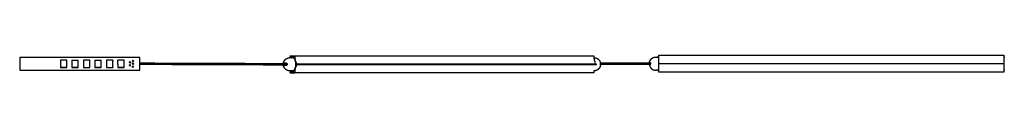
# Model space of a CAD drawing. Header units: millimetres. Extents: x 2417 to 5338, y 3782 to 3812.
# Tile 1 of 2: x 2417 to 4129, y 3782 to 3812. Entities that reach past the tile are written whole.
import ezdxf

# ---------------------------------------------------------------- set-up
doc = ezdxf.new("R2010")
doc.units = ezdxf.units.MM
doc.layers.add('Make2D$Visible$Curvas', color=7, linetype='Continuous')

msp = doc.modelspace()

# ---------------------------------------------------------------- linework, layer by layer
at = {"layer": 'Make2D$Visible$Curvas', "color": 7, "lineweight": -3}
for points, degree in [([(2626.1, 3808.7), (2417.1, 3808.7)], 1), ([(2417.1, 3808.7), (2417.1, 3786.2)], 1), ([(2626.1, 3808.7), (2417.1, 3808.7)], 1), ([(2417.1, 3808.7), (2417.1, 3808.7)], 1), ([(2498.9, 3804), (2487.9, 3804)], 1), ([(2487.9, 3804), (2487.9, 3791)], 1), ([(2498.9, 3791), (2498.9, 3804)], 1), ([(2507.9, 3804), (2518.9, 3804)], 1), ([(2507.9, 3804), (2507.9, 3791)], 1), ([(2518.9, 3791), (2518.9, 3804)], 1), ([(2538.9, 3804), (2527.9, 3804)], 1), ([(2527.9, 3804), (2527.9, 3791)], 1), ([(2538.9, 3791), (2538.9, 3804)], 1), ([(2547.9, 3804), (2558.9, 3804)], 1), ([(2547.9, 3804), (2547.9, 3791)], 1), ([(2558.9, 3791), (2558.9, 3804)], 1), ([(2578.9, 3804), (2567.9, 3804)], 1), ([(2567.9, 3804), (2567.9, 3791)], 1), ([(2578.9, 3804), (2578.9, 3802.3)], 1), ([(2578.9, 3792.9), (2578.9, 3802.3)], 1), ([(2598.9, 3804), (2587.9, 3804)], 1), ([(2587.9, 3796.2), (2587.9, 3804)], 1), ([(2598.9, 3791), (2598.9, 3804)], 1), ([(2613.9, 3803.4), (2613.9, 3803.4)], 1), ([(2626.1, 3808.7), (2626.1, 3808.7)], 1), ([(2626.1, 3786.2), (2626.1, 3808.7)], 1), ([(2887, 3808.2), (2888.3, 3808.2)], 1), ([(2887.2, 3810.7), (2887.2, 3810.2)], 1), ([(2887.5, 3811.2), (2895.6, 3811.2)], 1), ([(2887.8, 3810.9), (2887.6, 3811.2)], 1), ([(2890.5, 3808.2), (2891.5, 3808.2)], 1), ([(2890.5, 3808.1), (2890.5, 3808.1), (2890.5, 3808.1), (2890.5, 3808.1)], 3), ([(2895.5, 3811.2), (2895.3, 3810.9)], 1), ([(2895.5, 3811.2), (2895.5, 3811.2)], 1), ([(2895.6, 3811.2), (3415.2, 3811.2)], 1), ([(2895.9, 3810.2), (2895.9, 3810.7)], 1), ([(3415.5, 3810.7), (3415.5, 3810.2)], 1), ([(3415.6, 3808.2), (3415.7, 3808.2)], 1), ([(3523.4, 3809.3), (3524.9, 3809.3)], 1), ([(3525.6, 3809.3), (3525.8, 3809.3), (3525.9, 3809.2), (3526.1, 3809.2)], 3), ([(3527.4, 3809.3), (3528.6, 3809.3)], 1), ([(3528.6, 3812.3), (4128.6, 3812.3)], 1), ([(3528.6, 3811.4), (3528.6, 3811.8)], 1), ([(4128.6, 3811.8), (4128.6, 3811.4)], 1), ([(4128.6, 3809.3), (4129.9, 3809.3)], 1), ([(2417.1, 3786.2), (2626.1, 3786.2)], 1), ([(2498.9, 3791), (2487.9, 3791)], 1), ([(2487.9, 3791), (2498.9, 3791)], 1), ([(2518.9, 3791), (2507.9, 3791)], 1), ([(2507.9, 3791), (2518.9, 3791)], 1), ([(2527.9, 3791), (2538.9, 3791)], 1), ([(2527.9, 3791), (2538.9, 3791)], 1), ([(2558.9, 3791), (2547.9, 3791)], 1), ([(2547.9, 3791), (2558.9, 3791)], 1), ([(2567.9, 3791), (2578.9, 3791)], 1), ([(2567.9, 3791), (2578.9, 3791)], 1), ([(2578.9, 3792.9), (2578.9, 3791)], 1), ([(2587.9, 3796.2), (2587.9, 3791)], 1), ([(2587.9, 3791), (2598.9, 3791)], 1), ([(2598.9, 3791), (2587.9, 3791)], 1), ([(2608.9, 3800.9), (2608.9, 3800.9)], 1), ([(2608.9, 3799.1), (2608.9, 3799.1)], 1), ([(2613.9, 3798.4), (2613.9, 3798.4)], 1), ([(2613.9, 3793.4), (2613.9, 3793.4)], 1), ([(2881.8, 3795.5), (2881.8, 3795.5), (2881.8, 3795.5), (2881.8, 3795.5)], 3), ([(2888.3, 3785.2), (2887, 3785.2)], 1), ([(2890.5, 3785.2), (2890.5, 3785.2)], 1), ([(2891.5, 3785.2), (2890.5, 3785.2)], 1), ([(2890.6, 3785.2), (2890.6, 3785.2)], 1), ([(2899.8, 3797), (2899.6, 3797.3)], 1), ([(2899.6, 3795.9), (2899.8, 3796.2)], 1), ([(3419.5, 3797), (2899.8, 3797)], 1), ([(2899.8, 3796.2), (3419.5, 3796.2)], 1), ([(3415.7, 3785.2), (3415.6, 3785.2)], 1), ([(3419.2, 3797.3), (3419.5, 3797)], 1), ([(3419.5, 3796.2), (3419.2, 3795.9)], 1), ([(3426.9, 3799.2), (3513.7, 3799.2)], 1), ([(3427.1, 3798.6), (3427.1, 3798.6), (3427.1, 3798.6), (3427.1, 3798.6)], 3), ([(3513.7, 3796.4), (3427.2, 3796.4)], 1), ([(3524.9, 3786.3), (3523.4, 3786.3)], 1), ([(3526.1, 3786.4), (3525.9, 3786.4), (3525.8, 3786.4), (3525.6, 3786.4)], 3), ([(3526.6, 3786.4), (3526.4, 3786.4), (3526.3, 3786.4), (3526.1, 3786.4)], 3), ([(3527.4, 3786.3), (3527.4, 3786.3), (3527.3, 3786.3), (3527.3, 3786.3)], 3), ([(3528.6, 3786.3), (3527.4, 3786.3)], 1), ([(3528.6, 3798.1), (3528.6, 3798.4)], 1), ([(3528.6, 3798.1), (4128.6, 3798.1)], 1), ([(4128.6, 3797.3), (3528.6, 3797.3)], 1), ([(3528.6, 3797), (3528.6, 3797.3)], 1), ([(3528.6, 3783.6), (3528.6, 3784.1)], 1), ([(4128.6, 3798.4), (4128.6, 3798.1)], 1), ([(4128.6, 3797.3), (4128.6, 3797)], 1), ([(4129.9, 3786.3), (4128.6, 3786.3)], 1), ([(4128.6, 3784.1), (4128.6, 3783.6)], 1), ([(2887.2, 3782.9), (2887.2, 3782.5)], 1), ([(2887.6, 3782), (2887.8, 3782.3)], 1), ([(2887.6, 3782), (2895.5, 3782)], 1), ([(2895.3, 3782.3), (2895.5, 3782)], 1), ([(3415.2, 3782), (2895.6, 3782)], 1), ([(2895.9, 3782.5), (2895.9, 3782.9)], 1), ([(3415.5, 3782.9), (3415.5, 3782.5)], 1), ([(4128.6, 3783.1), (3528.6, 3783.1)], 1)]:
    msp.add_open_spline(points, degree=degree, dxfattribs=at)
for points, weights, degree, knots in [([(2613.9, 3803.4), (2613, 3803.4), (2613, 3802.5), (2613, 3801.6), (2613.9, 3801.6)], [1, 0.707106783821, 1, 0.707106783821, 1], 2, [0, 0, 0, 1.413717, 1.413717, 2.827433, 2.827433, 2.827433]), ([(2614.3, 3801.7), (2614.8, 3801.9), (2614.8, 3802.5), (2614.8, 3802.7), (2614.7, 3802.9)], [0.874965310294, 0.797556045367, 1, 0.909550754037, 0.874965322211], 2, [0.436574, 0.436574, 0.436574, 1.413717, 1.413717, 1.850291, 1.850291, 1.850291]), ([(2875.7, 3798.6), (2875.8, 3799.4), (2876, 3800.2), (2876.3, 3800.9), (2876.9, 3802.4), (2877.7, 3803.7), (2878.9, 3804.8), (2880, 3805.9), (2881.3, 3806.8), (2882.8, 3807.4), (2884, 3807.9), (2885.3, 3808.1), (2886.7, 3808.2), (2886.8, 3808.2), (2886.9, 3808.2), (2887, 3808.2)], [0.817145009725, 0.799264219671, 0.784540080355, 0.772972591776, 0.75177816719, 0.741180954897, 0.741180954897, 0.741180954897, 0.75177816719, 0.772972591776, 0.792400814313, 0.820733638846, 0.857971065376, 0.857971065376, 0.857971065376, 0.857971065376], 3, [1.980737, 1.980737, 1.980737, 1.980737, 4.360741, 4.360741, 4.360741, 9.090509, 9.090509, 9.090509, 13.820276, 13.820276, 13.820276, 17.834534, 17.834534, 17.834534, 18.175398, 18.175398, 18.175398, 18.175398]), ([(2891.5, 3785.2), (2897.3, 3785.2), (2897.3, 3796.7), (2897.3, 3808.2), (2891.5, 3808.2)], [1, 0.707106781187, 1, 0.707106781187, 1], 2, [0, 0, 0, 18.064158, 18.064158, 36.128316, 36.128316, 36.128316]), ([(3415.7, 3808.2), (3415.8, 3808.2), (3415.9, 3808.2), (3416.1, 3808.2), (3417.4, 3808.1), (3418.7, 3807.9), (3419.9, 3807.4), (3421.4, 3806.8), (3422.7, 3805.9), (3423.8, 3804.8), (3425, 3803.7), (3425.8, 3802.4), (3426.4, 3800.9), (3426.7, 3800.2), (3426.9, 3799.4), (3427.1, 3798.6)], [0.857971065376, 0.857971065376, 0.857971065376, 0.857971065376, 0.820733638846, 0.792400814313, 0.772972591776, 0.75177816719, 0.741180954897, 0.741180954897, 0.741180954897, 0.75177816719, 0.772972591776, 0.784540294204, 0.799264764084, 0.817146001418], 3, [-0.340865, -0.340865, -0.340865, -0.340865, 0, 0, 0, 4.014257, 4.014257, 4.014257, 8.744025, 8.744025, 8.744025, 13.473793, 13.473793, 13.473793, 15.853841, 15.853841, 15.853841, 15.853841]), ([(3512.1, 3800.1), (3512.3, 3801.1), (3512.7, 3802), (3513.5, 3804.3), (3515.2, 3805.9), (3516.9, 3807.6), (3519.1, 3808.5), (3521.2, 3809.3), (3523.4, 3809.3)], [0.931934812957, 0.907122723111, 0.890165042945, 0.853553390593, 0.853553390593, 0.853553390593, 0.890165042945, 0.926776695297, 1], 2, [2.355097, 2.355097, 2.355097, 4.387102, 4.387102, 9.150558, 9.150558, 13.914014, 13.914014, 18.301116, 18.301116, 18.301116]), ([(2608.9, 3800.9), (2608, 3800.9), (2608, 3800), (2608, 3799.8), (2608.1, 3799.6)], [1, 0.707106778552, 1, 0.909550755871, 0.874965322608], 2, [0, 0, 0, 1.413717, 1.413717, 1.850291, 1.850291, 1.850291]), ([(2608.9, 3794.1), (2608, 3794.1), (2608, 3795), (2608, 3795.9), (2608.9, 3795.9)], [1, 0.707106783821, 1, 0.707106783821, 1], 2, [0, 0, 0, 1.413717, 1.413717, 2.827433, 2.827433, 2.827433]), ([(2608.1, 3794.6), (2608, 3794.8), (2608, 3795), (2608, 3795.5), (2608.5, 3795.8)], [0.874965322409, 0.909550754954, 1, 0.797556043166, 0.87496530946], 2, [-1.850291, -1.850291, -1.850291, -1.413717, -1.413717, -0.436574, -0.436574, -0.436574]), ([(2608.9, 3799.1), (2609.8, 3799.1), (2609.8, 3800), (2609.8, 3800.9), (2608.9, 3800.9)], [1, 0.707106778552, 1, 0.707106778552, 1], 2, [0, 0, 0, 1.413717, 1.413717, 2.827433, 2.827433, 2.827433]), ([(2608.9, 3794.1), (2609.8, 3794.1), (2609.8, 3795), (2609.8, 3795.9), (2608.9, 3795.9)], [1, 0.707106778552, 1, 0.707106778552, 1], 2, [0, 0, 0, 1.413717, 1.413717, 2.827433, 2.827433, 2.827433]), ([(2613, 3797.5), (2613, 3797.5), (2613, 3797.5), (2613, 3798.4), (2613.9, 3798.4)], [0.999945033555, 0.999972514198, 1, 0.707106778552, 1], 2, [1.413584, 1.413584, 1.413584, 1.413717, 1.413717, 2.827433, 2.827433, 2.827433]), ([(2613.9, 3798.4), (2613, 3798.4), (2613, 3797.5), (2613, 3796.6), (2613.9, 3796.6)], [1, 0.707106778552, 1, 0.707106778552, 1], 2, [0, 0, 0, 1.413717, 1.413717, 2.827433, 2.827433, 2.827433]), ([(2613.9, 3791.6), (2613, 3791.6), (2613, 3792.5), (2613, 3793), (2613.5, 3793.3)], [1, 0.707106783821, 1, 0.797556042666, 0.874965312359], 2, [0, 0, 0, 1.413717, 1.413717, 2.390859, 2.390859, 2.390859]), ([(2613.9, 3798.4), (2614.8, 3798.4), (2614.8, 3797.5), (2614.8, 3796.6), (2613.9, 3796.6)], [1, 0.707106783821, 1, 0.707106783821, 1], 2, [0, 0, 0, 1.413717, 1.413717, 2.827433, 2.827433, 2.827433]), ([(2613.9, 3796.6), (2614.8, 3796.6), (2614.8, 3797.5), (2614.8, 3798.4), (2613.9, 3798.4)], [1, 0.707106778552, 1, 0.707106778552, 1], 2, [0, 0, 0, 1.413717, 1.413717, 2.827433, 2.827433, 2.827433]), ([(2614.8, 3792.5), (2614.8, 3792.5), (2614.8, 3792.5), (2614.8, 3793.4), (2613.9, 3793.4)], [0.999945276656, 0.999972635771, 1, 0.707106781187, 1], 2, [-1.413849, -1.413849, -1.413849, -1.413717, -1.413717, 0, 0, 0]), ([(2613.9, 3791.6), (2614.8, 3791.6), (2614.8, 3792.5), (2614.8, 3792.7), (2614.7, 3792.9)], [1, 0.707106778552, 1, 0.90955075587, 0.874965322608], 2, [0, 0, 0, 1.413717, 1.413717, 1.850291, 1.850291, 1.850291]), ([(2887, 3785.2), (2886.9, 3785.2), (2886.8, 3785.2), (2886.7, 3785.2), (2885.3, 3785.2), (2884, 3785.5), (2882.8, 3786), (2881.3, 3786.6), (2880, 3787.4), (2878.9, 3788.6), (2877.7, 3789.7), (2876.9, 3791), (2876.3, 3792.5), (2876, 3793.2), (2875.8, 3794), (2875.7, 3794.8)], [0.857971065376, 0.857971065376, 0.857971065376, 0.857971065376, 0.820733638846, 0.792400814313, 0.772972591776, 0.75177816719, 0.741180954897, 0.741180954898, 0.741180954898, 0.75177816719, 0.772972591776, 0.784540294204, 0.799264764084, 0.817146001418], 3, [-0.340865, -0.340865, -0.340865, -0.340865, 0, 0, 0, 4.014257, 4.014257, 4.014257, 8.744025, 8.744025, 8.744025, 13.473793, 13.473793, 13.473793, 15.853841, 15.853841, 15.853841, 15.853841]), ([(2899.8, 3796.2), (2900, 3796.3), (2900, 3796.6), (2900, 3796.8), (2899.9, 3796.9)], [1, 0.866025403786, 1, 0.898898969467, 0.950385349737], 2, [-1.0471976, -1.0471976, -1.0471976, -0.5235988, -0.5235988, -0.1284763, -0.1284763, -0.1284763]), ([(3427.1, 3794.8), (3426.9, 3794), (3426.7, 3793.2), (3426.4, 3792.5), (3425.8, 3791), (3425, 3789.7), (3423.8, 3788.6), (3422.7, 3787.4), (3421.4, 3786.6), (3419.9, 3786), (3418.7, 3785.5), (3417.4, 3785.2), (3416.1, 3785.2), (3415.9, 3785.2), (3415.8, 3785.2), (3415.7, 3785.2)], [0.817152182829, 0.799268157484, 0.784541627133, 0.772972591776, 0.75177816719, 0.741180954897, 0.741180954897, 0.741180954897, 0.75177816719, 0.772972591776, 0.792400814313, 0.820733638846, 0.857971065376, 0.857971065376, 0.857971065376, 0.857971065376], 3, [1.980419, 1.980419, 1.980419, 1.980419, 4.360741, 4.360741, 4.360741, 9.090509, 9.090509, 9.090509, 13.820276, 13.820276, 13.820276, 17.834534, 17.834534, 17.834534, 18.175398, 18.175398, 18.175398, 18.175398]), ([(3419.5, 3797), (3419.6, 3796.9), (3419.6, 3796.6), (3419.6, 3796.3), (3419.5, 3796.2)], [1, 0.866025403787, 1, 0.866025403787, 1], 2, [0, 0, 0, 0.523599, 0.523599, 1.047198, 1.047198, 1.047198]), ([(3512.1, 3795.6), (3512.3, 3794.5), (3512.7, 3793.6), (3512.9, 3793.1), (3513.1, 3792.6)], [0.931934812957, 0.907122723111, 0.890165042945, 0.88155206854, 0.874965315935], 2, [2.355097, 2.355097, 2.355097, 4.387102, 4.387102, 5.507716, 5.507716, 5.507716]), ([(3513.1, 3792.6), (3513.9, 3791), (3515.2, 3789.7), (3516.9, 3788), (3519.1, 3787.1), (3521.2, 3786.3), (3523.4, 3786.3)], [0.874965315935, 0.853553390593, 0.853553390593, 0.853553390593, 0.890165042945, 0.926776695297, 1], 2, [5.507716, 5.507716, 5.507716, 9.150558, 9.150558, 13.914014, 13.914014, 18.301116, 18.301116, 18.301116]), ([(3528.6, 3797.3), (3528.6, 3797.4), (3528.6, 3797.7), (3528.6, 3798), (3528.6, 3798.1)], [1, 0.866025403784, 1, 0.866025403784, 1], 2, [-1.047198, -1.047198, -1.047198, -0.523599, -0.523599, 0, 0, 0]), ([(4128.6, 3798.1), (4128.6, 3798), (4128.6, 3797.7), (4128.6, 3797.4), (4128.6, 3797.3)], [1, 0.866025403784, 1, 0.866025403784, 1], 2, [-1.047198, -1.047198, -1.047198, -0.523599, -0.523599, 0, 0, 0]), ([(2887.2, 3782.5), (2887.2, 3782.2), (2887.3, 3782), (2887.5, 3781.9), (2887.6, 3782)], [1, 0.866025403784, 1, 0.866025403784, 1], 2, [-1.047198, -1.047198, -1.047198, -0.523599, -0.523599, 0, 0, 0]), ([(3415.5, 3782.5), (3415.5, 3782.2), (3415.4, 3782), (3415.3, 3782), (3415.2, 3782)], [1, 0.866025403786, 1, 0.933011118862, 0.93301270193], 2, [0, 0, 0, 0.5235988, 0.5235988, 0.7854044, 0.7854044, 0.7854044])]:
    msp.add_rational_spline(points, weights, degree=degree, knots=knots, dxfattribs=at)
for points, weights, degree in [([(2613.9, 3803.4), (2614.5, 3803.4), (2614.7, 3802.9)], [1, 0.797556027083, 0.874965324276], 2), ([(2614.8, 3802.5), (2614.8, 3801.6), (2613.9, 3801.6)], [0.999944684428, 0.707134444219, 1], 2), ([(2614.3, 3801.7), (2614.1, 3801.6), (2613.9, 3801.6)], [0.874965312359, 0.909550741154, 1], 2), ([(2887.2, 3810.2), (2887.2, 3809.2), (2887.1, 3808.2)], [1, 0.98184654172, 0.968612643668], 2), ([(2887.2, 3810.7), (2887.2, 3811.2), (2887.5, 3811.2)], [1, 0.707106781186, 1], 2), ([(2887.6, 3811.2), (2887.5, 3811.2), (2887.5, 3811.2)], [1, 0.96592582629, 1], 2), ([(2891.5, 3808.9), (2889.5, 3808.9), (2887.8, 3810.9)], [1, 0.965925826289, 1], 2), ([(2895.3, 3810.9), (2893.6, 3808.9), (2891.5, 3808.9)], [1, 0.965925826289, 1], 2), ([(2895.5, 3811.2), (2895.6, 3811.2), (2895.6, 3811.2)], [1, 0.965925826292, 1], 2), ([(2895.8, 3811.1), (2895.7, 3811.2), (2895.6, 3811.2)], [0.85357238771, 0.855221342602, 1], 2), ([(2895.9, 3810.7), (2895.9, 3810.9), (2895.8, 3811.1)], [1, 0.851885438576, 0.85357238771], 2), ([(2898.1, 3799.5), (2895.9, 3804), (2895.9, 3810.2)], [0.950385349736, 0.898898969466, 1], 2), ([(3415.2, 3811.2), (3415.5, 3811.2), (3415.5, 3810.7)], [1, 0.707106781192, 1], 2), ([(3415.5, 3810.2), (3415.5, 3804), (3417.7, 3799.5)], [1, 0.898898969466, 0.950385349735], 2), ([(3528.6, 3811.8), (3528.6, 3812.3), (3528.6, 3812.3)], [1, 0.707106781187, 1], 2), ([(3528.6, 3809.3), (3528.6, 3810.3), (3528.6, 3811.4)], [0.96861274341, 0.98184661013, 1], 2), ([(3528.6, 3798.4), (3528.6, 3802.1), (3528.6, 3809.3)], [1, 0.884178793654, 0.96861274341], 2), ([(4128.6, 3812.3), (4128.6, 3812.3), (4128.6, 3811.8)], [1, 0.707106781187, 1], 2), ([(4128.6, 3811.4), (4128.6, 3802.7), (4128.6, 3798.4)], [1, 0.866025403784, 1], 2), ([(2608.9, 3799.1), (2608.4, 3799.1), (2608.1, 3799.6)], [1, 0.797556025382, 0.874965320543], 2), ([(2608.9, 3794.1), (2608.4, 3794.1), (2608.1, 3794.6)], [1, 0.797556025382, 0.874965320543], 2), ([(2608.9, 3795.9), (2608.7, 3795.9), (2608.5, 3795.8)], [1, 0.909550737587, 0.874965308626], 2), ([(2609.8, 3800), (2609.8, 3799.1), (2608.9, 3799.1)], [0.999944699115, 0.707134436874, 1], 2), ([(2613.5, 3793.3), (2613.7, 3793.4), (2613.9, 3793.4)], [0.87496530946, 0.909550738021, 1], 2), ([(2613.9, 3793.4), (2614.5, 3793.4), (2614.7, 3792.9)], [1, 0.797556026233, 0.874965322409], 2), ([(2875.8, 3798.9), (2876.3, 3798.9), (2880.4, 3798.9)], [1, 0.913792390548, 1], 2), ([(2880.4, 3794.4), (2876.3, 3794.4), (2875.8, 3794.4)], [1, 0.913792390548, 1], 2), ([(2878.1, 3798.9), (2877.8, 3798.9), (2877.5, 3798.8), (2877.3, 3798.6)], [1, 0.971301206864, 0.971301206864, 1], 3), ([(2877.3, 3794.7), (2877.5, 3794.5), (2877.8, 3794.4), (2878.1, 3794.4)], [1, 0.971301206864, 0.971301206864, 1], 3), ([(2881.7, 3798.1), (2881.7, 3798.1), (2881.7, 3798.1)], [0.975461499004, 0.987166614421, 1], 2), ([(2881.7, 3795.3), (2881.7, 3795.3), (2881.7, 3795.3)], [0.987128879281, 0.992905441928, 1], 2), ([(2882, 3797.1), (2882, 3796.9), (2882, 3796.7)], [1, 0.999792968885, 1], 2), ([(2882, 3796.7), (2882, 3796.5), (2882, 3796.2)], [1, 0.999792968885, 1], 2), ([(2887.1, 3785.2), (2887.2, 3784.1), (2887.2, 3782.9)], [0.966112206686, 0.980100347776, 1], 2), ([(2887.8, 3782.3), (2888.7, 3783.3), (2889.7, 3783.8)], [1, 0.964357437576, 0.947679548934], 2), ([(2889.7, 3783.8), (2890.6, 3784.3), (2891.5, 3784.3)], [0.983000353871, 0.983761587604, 1], 2), ([(2891.5, 3784.3), (2893.6, 3784.3), (2895.3, 3782.3)], [1, 0.965925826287, 1], 2), ([(2895.9, 3782.9), (2895.9, 3791.6), (2899.6, 3795.9)], [1, 0.866025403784, 1], 2), ([(2899.6, 3797.3), (2898.8, 3798.2), (2898.1, 3799.5)], [1, 0.967126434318, 0.950385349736], 2), ([(2899.9, 3796.9), (2899.9, 3797), (2899.8, 3797)], [0.950385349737, 0.967126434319, 1], 2), ([(3415.6, 3785.2), (3415.5, 3784.1), (3415.5, 3782.9)], [0.966112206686, 0.980100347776, 1], 2), ([(3427.2, 3796.7), (3427.2, 3796.9), (3427.2, 3797.1)], [1, 0.999792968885, 1], 2), ([(3427.2, 3796.2), (3427.2, 3796.5), (3427.2, 3796.7)], [1, 0.999792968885, 1], 2), ([(3512.1, 3800.1), (3512.1, 3800.1), (3513.1, 3800.1)], [1, 0.978210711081, 1], 2), ([(3513.1, 3795.6), (3512.1, 3795.6), (3512.1, 3795.6)], [1, 0.978210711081, 1], 2), ([(3513.8, 3798.3), (3513.8, 3798), (3513.8, 3797.8)], [1, 0.999792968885, 1], 2), ([(3513.8, 3797.8), (3513.8, 3797.6), (3513.8, 3797.4)], [1, 0.999792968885, 1], 2), ([(3528.6, 3786.3), (3528.6, 3793.4), (3528.6, 3797)], [0.966112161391, 0.885925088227, 1], 2), ([(3528.6, 3784.1), (3528.6, 3785.2), (3528.6, 3786.3)], [1, 0.980100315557, 0.966112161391], 2), ([(4128.6, 3797), (4128.6, 3793.4), (4128.6, 3786.3)], [1, 0.885925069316, 0.966112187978], 2), ([(4128.6, 3786.3), (4128.6, 3785.2), (4128.6, 3784.1)], [0.966112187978, 0.980100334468, 1], 2), ([(2895.5, 3782), (2895.6, 3781.9), (2895.7, 3782)], [1, 0.90166796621, 0.947679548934], 2), ([(2895.7, 3782), (2895.9, 3782.1), (2895.9, 3782.5)], [0.917903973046, 0.756476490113, 1], 2), ([(3528.6, 3783.1), (3528.6, 3783.1), (3528.6, 3783.6)], [1, 0.707106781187, 1], 2), ([(4128.6, 3783.6), (4128.6, 3783.1), (4128.6, 3783.1)], [1, 0.707106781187, 1], 2)]:
    msp.add_rational_spline(points, weights, degree=degree, dxfattribs=at)
for points, knots in [([(2889.4, 3808.1), (2889.3, 3808.1), (2889.2, 3808.1), (2888.9, 3808.2), (2888.8, 3808.2), (2888.6, 3808.2), (2888.5, 3808.2), (2888.4, 3808.2), (2888.3, 3808.2), (2888.3, 3808.2)], [2.634109, 2.634109, 2.634109, 2.634109, 2.962835, 2.962835, 3.456641, 3.456641, 3.703544, 3.703544, 3.950447, 3.950447, 3.950447, 3.950447]), ([(2889.4, 3808.1), (2889.5, 3808.1), (2889.6, 3808.1), (2889.9, 3808.2), (2890, 3808.2), (2890.3, 3808.2), (2890.4, 3808.2), (2890.5, 3808.2)], [2.637074, 2.637074, 2.637074, 2.637074, 2.966358, 2.966358, 3.460751, 3.460751, 3.955144, 3.955144, 3.955144, 3.955144]), ([(2890.5, 3808.2), (2890.5, 3808.2), (2890.6, 3808.2), (2890.6, 3808.2), (2890.6, 3808.2), (2890.6, 3808.2)], [0, 0, 0, 0, 0.4938059, 0.4938059, 0.6576737, 0.6576737, 0.6576737, 0.6576737]), ([(3524.9, 3809.3), (3524.9, 3809.3), (3524.9, 3809.3), (3525, 3809.3), (3525, 3809.3), (3525, 3809.3)], [0, 0, 0, 0, 0.494393, 0.494393, 0.4943969, 0.4943969, 0.4943969, 0.4943969]), ([(3527.4, 3809.3), (3527.4, 3809.3), (3527.3, 3809.3), (3527.2, 3809.3), (3527.1, 3809.3), (3526.9, 3809.3), (3526.7, 3809.3), (3526.4, 3809.3), (3526.3, 3809.2), (3526, 3809.2), (3525.9, 3809.2), (3525.8, 3809.3), (3525.7, 3809.3), (3525.5, 3809.3), (3525.3, 3809.3), (3525.1, 3809.3), (3525, 3809.3), (3524.9, 3809.3), (3524.9, 3809.3), (3524.9, 3809.3), (3524.9, 3809.3), (3524.9, 3809.3)], [0, 0, 0, 0, 0.493806, 0.493806, 0.987612, 0.987612, 1.481418, 1.481418, 1.975223, 1.975223, 2.222126, 2.222126, 2.469029, 2.469029, 2.962835, 2.962835, 3.456641, 3.456641, 3.703544, 3.703544, 3.950447, 3.950447, 3.950447, 3.950447]), ([(3526.1, 3809.2), (3526.3, 3809.2), (3526.4, 3809.3), (3526.6, 3809.3), (3526.6, 3809.3), (3526.6, 3809.3)], [1.9821184, 1.9821184, 1.9821184, 1.9821184, 2.4719652, 2.4719652, 2.4727439, 2.4727439, 2.4727439, 2.4727439]), ([(2626.1, 3798.9), (2627.2, 3798.9), (2628.3, 3798.9), (2629.4, 3798.9), (2630.5, 3798.9), (2631.7, 3798.9), (2632.9, 3798.9), (2634.1, 3798.9), (2635.3, 3798.9), (2636.5, 3798.9), (2637.7, 3798.9), (2639, 3798.9), (2640.2, 3798.9), (2641.5, 3798.9), (2642.8, 3798.9), (2644, 3798.9), (2645.4, 3798.9), (2646.7, 3798.9), (2648, 3798.9), (2649.4, 3798.9), (2650.7, 3798.9), (2652.1, 3798.9), (2653.5, 3798.8), (2654.9, 3798.8), (2656.4, 3798.8), (2657.8, 3798.8), (2659.2, 3798.8), (2660.7, 3798.8), (2662.2, 3798.8), (2663.7, 3798.8), (2665.2, 3798.8), (2666.7, 3798.8), (2668.2, 3798.8), (2669.7, 3798.8), (2671.3, 3798.8), (2672.9, 3798.8), (2674.5, 3798.8), (2676.1, 3798.8), (2677.6, 3798.8), (2679.2, 3798.8), (2682.6, 3798.8), (2685.9, 3798.7), (2689.3, 3798.7), (2692.8, 3798.7), (2696.3, 3798.7), (2699.8, 3798.7), (2703.5, 3798.7), (2707.2, 3798.7), (2710.8, 3798.7), (2714.7, 3798.7), (2718.5, 3798.6), (2722.4, 3798.6), (2726.4, 3798.6), (2730.4, 3798.6), (2734.4, 3798.6), (2738.5, 3798.6), (2742.7, 3798.6), (2746.9, 3798.5), (2751.2, 3798.5), (2755.5, 3798.5), (2759.9, 3798.5), (2764.4, 3798.5), (2768.9, 3798.5), (2773.4, 3798.5), (2778, 3798.4), (2782.7, 3798.4), (2787.4, 3798.4), (2792.2, 3798.4), (2797, 3798.4), (2801.9, 3798.4), (2806.8, 3798.3), (2811.8, 3798.3), (2816.8, 3798.3), (2822, 3798.3), (2827.1, 3798.3), (2832.3, 3798.3), (2837.6, 3798.2), (2842.9, 3798.2), (2848.3, 3798.2), (2853.7, 3798.2), (2859.2, 3798.2), (2864.7, 3798.1), (2870.4, 3798.1), (2876, 3798.1), (2881.7, 3798.1)], [104.873069, 104.873069, 104.873069, 104.873069, 111.282579, 111.282579, 111.282579, 118.098046, 118.098046, 118.098046, 124.913426, 124.913426, 124.913426, 132.064367, 132.064367, 132.064367, 139.215789, 139.215789, 139.215789, 146.703066, 146.703066, 146.703066, 154.189915, 154.189915, 154.189915, 162.014359, 162.014359, 162.014359, 169.838504, 169.838504, 169.838504, 178.000406, 178.000406, 178.000406, 186.161307, 186.161307, 186.161307, 194.662076, 194.662076, 194.662076, 203.162096, 203.162096, 203.162096, 220.839656, 220.839656, 220.839656, 239.196096, 239.196096, 239.196096, 258.232377, 258.232377, 258.232377, 277.949261, 277.949261, 277.949261, 298.346198, 298.346198, 298.346198, 319.425904, 319.425904, 319.425904, 341.187756, 341.187756, 341.187756, 363.631952, 363.631952, 363.631952, 386.759977, 386.759977, 386.759977, 410.57052, 410.57052, 410.57052, 435.06668, 435.06668, 435.06668, 460.247273, 460.247273, 460.247273, 486.111816, 486.111816, 486.111816, 512.662325, 512.662325, 512.662325, 539.897482, 539.897482, 539.897482, 539.897482]), ([(2881.7, 3795.3), (2876, 3795.3), (2870.4, 3795.3), (2864.7, 3795.3), (2859.2, 3795.4), (2853.7, 3795.4), (2848.3, 3795.4), (2842.9, 3795.4), (2837.6, 3795.4), (2832.3, 3795.5), (2827.1, 3795.5), (2822, 3795.5), (2816.8, 3795.5), (2811.8, 3795.5), (2806.8, 3795.5), (2801.8, 3795.6), (2797, 3795.6), (2792.2, 3795.6), (2787.4, 3795.6), (2782.7, 3795.6), (2778, 3795.6), (2773.4, 3795.7), (2768.9, 3795.7), (2764.4, 3795.7), (2759.9, 3795.7), (2755.5, 3795.7), (2751.2, 3795.7), (2746.9, 3795.7), (2742.7, 3795.8), (2738.5, 3795.8), (2734.4, 3795.8), (2730.4, 3795.8), (2726.3, 3795.8), (2722.4, 3795.8), (2718.5, 3795.8), (2714.7, 3795.9), (2710.8, 3795.9), (2707.1, 3795.9), (2703.5, 3795.9), (2699.8, 3795.9), (2696.3, 3795.9), (2692.8, 3795.9), (2689.3, 3795.9), (2685.9, 3795.9), (2682.6, 3796), (2679.2, 3796), (2677.6, 3796), (2676, 3796), (2674.5, 3796), (2672.9, 3796), (2671.3, 3796), (2669.7, 3796), (2668.2, 3796), (2666.7, 3796), (2665.2, 3796), (2663.6, 3796), (2662.1, 3796), (2660.6, 3796), (2659.2, 3796), (2657.8, 3796), (2656.3, 3796), (2654.9, 3796), (2653.5, 3796), (2652.1, 3796.1), (2650.7, 3796.1), (2649.4, 3796.1), (2648, 3796.1), (2646.7, 3796.1), (2645.4, 3796.1), (2644, 3796.1), (2642.7, 3796.1), (2641.5, 3796.1), (2640.2, 3796.1), (2639, 3796.1), (2637.7, 3796.1), (2636.4, 3796.1), (2635.3, 3796.1), (2634.1, 3796.1), (2632.9, 3796.1), (2631.7, 3796.1), (2630.5, 3796.1), (2629.4, 3796.1), (2628.3, 3796.1), (2627.2, 3796.1), (2626.1, 3796.1)], [0, 0, 0, 0, 27.235142, 27.235142, 27.235142, 53.785634, 53.785634, 53.785634, 79.650159, 79.650159, 79.650159, 104.830734, 104.830734, 104.830734, 129.326874, 129.326874, 129.326874, 153.137396, 153.137396, 153.137396, 176.265398, 176.265398, 176.265398, 198.709571, 198.709571, 198.709571, 220.471397, 220.471397, 220.471397, 241.551075, 241.551075, 241.551075, 261.947983, 261.947983, 261.947983, 281.664835, 281.664835, 281.664835, 300.701082, 300.701082, 300.701082, 319.057485, 319.057485, 319.057485, 336.735004, 336.735004, 336.735004, 345.235002, 345.235002, 345.235002, 353.735748, 353.735748, 353.735748, 361.896625, 361.896625, 361.896625, 370.058502, 370.058502, 370.058502, 377.88262, 377.88262, 377.88262, 385.707037, 385.707037, 385.707037, 393.193857, 393.193857, 393.193857, 400.681102, 400.681102, 400.681102, 407.832493, 407.832493, 407.832493, 414.983398, 414.983398, 414.983398, 421.798743, 421.798743, 421.798743, 428.61417, 428.61417, 428.61417, 435.007393, 435.007393, 435.007393, 435.007393]), ([(2875.6, 3798.1), (2875.6, 3798.2), (2875.6, 3798.3), (2875.6, 3798.5), (2875.7, 3798.5), (2875.7, 3798.6)], [1.0447691, 1.0447691, 1.0447691, 1.0447691, 1.5022795, 1.5022795, 1.7395753, 1.7395753, 1.7395753, 1.7395753]), ([(2875.7, 3794.8), (2875.7, 3794.8), (2875.6, 3794.9), (2875.6, 3795), (2875.6, 3795.1), (2875.6, 3795.2), (2875.6, 3795.3), (2875.6, 3795.3)], [1.2672822, 1.2672822, 1.2672822, 1.2672822, 1.5033529, 1.5033529, 1.8791911, 1.8791911, 2.015088, 2.015088, 2.015088, 2.015088]), ([(2875.7, 3798.6), (2875.7, 3798.6), (2875.7, 3798.6), (2875.7, 3798.7), (2875.7, 3798.8), (2875.7, 3798.9), (2875.7, 3798.9), (2875.8, 3798.9), (2875.8, 3798.9), (2875.8, 3798.9)], [1.739575, 1.739575, 1.739575, 1.739575, 1.877849, 1.877849, 2.253419, 2.253419, 2.628989, 2.628989, 3.004559, 3.004559, 3.004559, 3.004559]), ([(2875.8, 3794.4), (2875.8, 3794.4), (2875.7, 3794.5), (2875.7, 3794.6), (2875.7, 3794.7), (2875.7, 3794.8)], [0, 0, 0, 0, 0.751676, 0.751676, 1.267282, 1.267282, 1.267282, 1.267282]), ([(2877.4, 3798.1), (2877.4, 3798.2), (2877.4, 3798.3), (2877.4, 3798.5), (2877.3, 3798.6), (2877.3, 3798.6)], [-0.7542794, -0.7542794, -0.7542794, -0.7542794, -0.4478081, -0.4478081, 0, 0, 0, 0]), ([(2877.3, 3794.7), (2877.3, 3794.8), (2877.4, 3794.9), (2877.4, 3795.1), (2877.4, 3795.2), (2877.4, 3795.3)], [-1.7912424, -1.7912424, -1.7912424, -1.7912424, -1.3434318, -1.3434318, -1.003103, -1.003103, -1.003103, -1.003103]), ([(2880.4, 3798.9), (2880.6, 3798.9), (2880.8, 3798.9), (2881.2, 3798.7), (2881.3, 3798.6), (2881.6, 3798.4), (2881.6, 3798.3), (2881.8, 3798.1), (2881.8, 3798), (2881.9, 3797.7), (2881.9, 3797.6), (2882, 3797.4), (2882, 3797.3), (2882, 3797.1)], [0, 0, 0, 0, 0.751676, 0.751676, 1.503353, 1.503353, 1.879191, 1.879191, 2.255029, 2.255029, 2.630868, 2.630868, 3.006706, 3.006706, 3.006706, 3.006706]), ([(2882, 3796.2), (2882, 3796.1), (2882, 3796), (2881.9, 3795.7), (2881.9, 3795.6), (2881.8, 3795.3), (2881.6, 3795.1), (2881.4, 3794.9), (2881.3, 3794.8), (2881.1, 3794.7), (2881.1, 3794.6), (2880.9, 3794.5), (2880.8, 3794.5), (2880.6, 3794.5), (2880.5, 3794.4), (2880.4, 3794.4)], [0, 0, 0, 0, 0.37557, 0.37557, 0.75114, 0.75114, 1.502279, 1.502279, 1.877849, 1.877849, 2.253419, 2.253419, 2.628989, 2.628989, 3.004559, 3.004559, 3.004559, 3.004559]), ([(2888.3, 3785.2), (2888.4, 3785.2), (2888.5, 3785.2), (2888.8, 3785.2), (2888.9, 3785.2), (2889.2, 3785.2), (2889.4, 3785.2), (2889.7, 3785.3), (2889.9, 3785.3), (2890.1, 3785.3), (2890.1, 3785.3), (2890.3, 3785.3), (2890.3, 3785.3), (2890.5, 3785.2), (2890.5, 3785.2), (2890.6, 3785.2), (2890.6, 3785.2), (2890.6, 3785.2)], [0, 0, 0, 0, 0.493806, 0.493806, 0.987612, 0.987612, 1.481418, 1.481418, 1.975223, 1.975223, 2.222126, 2.222126, 2.469029, 2.469029, 2.962835, 2.962835, 3.291954, 3.291954, 3.291954, 3.291954]), ([(2890.5, 3785.2), (2890.4, 3785.2), (2890.3, 3785.2), (2890, 3785.2), (2889.9, 3785.2), (2889.6, 3785.2), (2889.5, 3785.2), (2889.4, 3785.2)], [0, 0, 0, 0, 0.494393, 0.494393, 0.988786, 0.988786, 1.31978, 1.31978, 1.31978, 1.31978]), ([(2890.6, 3785.2), (2890.6, 3785.2), (2890.6, 3785.2), (2890.6, 3785.2), (2890.6, 3785.2), (2890.5, 3785.2), (2890.5, 3785.2), (2890.5, 3785.2)], [3.2919538, 3.2919538, 3.2919538, 3.2919538, 3.4566411, 3.4566411, 3.703544, 3.703544, 3.9504469, 3.9504469, 3.9504469, 3.9504469]), ([(3426.9, 3794.4), (3426.9, 3794.4), (3427, 3794.5), (3427, 3794.5), (3427, 3794.5), (3427, 3794.6), (3427, 3794.7), (3427, 3794.7), (3427, 3794.8), (3427.1, 3794.8)], [0, 0, 0, 0, 0.37557, 0.37557, 0.75114, 0.75114, 1.12671, 1.12671, 1.264428, 1.264428, 1.264428, 1.264428]), ([(3427.2, 3797.1), (3427.2, 3797.3), (3427.2, 3797.4), (3427.1, 3797.6), (3427.1, 3797.7), (3427.1, 3798), (3427.1, 3798.1), (3427.1, 3798.3), (3427.1, 3798.4), (3427.1, 3798.5), (3427.1, 3798.5), (3427.1, 3798.6)], [0, 0, 0, 0, 0.375838, 0.375838, 0.751676, 0.751676, 1.127515, 1.127515, 1.503353, 1.503353, 1.739424, 1.739424, 1.739424, 1.739424]), ([(3427.1, 3794.8), (3427.1, 3794.8), (3427.1, 3794.9), (3427.1, 3795.1), (3427.1, 3795.3), (3427.1, 3795.6), (3427.1, 3795.7), (3427.2, 3796), (3427.2, 3796.1), (3427.2, 3796.2)], [1.264984, 1.264984, 1.264984, 1.264984, 1.502279, 1.502279, 2.253419, 2.253419, 2.628989, 2.628989, 3.004559, 3.004559, 3.004559, 3.004559]), ([(3513.8, 3798.3), (3513.8, 3798.4), (3513.8, 3798.5), (3513.8, 3798.8), (3513.8, 3798.9), (3513.7, 3799.2), (3513.7, 3799.4), (3513.6, 3799.6), (3513.5, 3799.7), (3513.4, 3799.8), (3513.4, 3799.9), (3513.3, 3800), (3513.3, 3800), (3513.2, 3800.1), (3513.1, 3800.1), (3513.1, 3800.1)], [0, 0, 0, 0, 0.37557, 0.37557, 0.75114, 0.75114, 1.502279, 1.502279, 1.877849, 1.877849, 2.253419, 2.253419, 2.628989, 2.628989, 3.004559, 3.004559, 3.004559, 3.004559]), ([(3513.1, 3800.1), (3513.2, 3800.1), (3513.3, 3800), (3513.4, 3799.9), (3513.5, 3799.7), (3513.6, 3799.5), (3513.7, 3799.4), (3513.7, 3799.2), (3513.8, 3799.1), (3513.8, 3798.9), (3513.8, 3798.8), (3513.8, 3798.5), (3513.8, 3798.4), (3513.8, 3798.3)], [0, 0, 0, 0, 0.751676, 0.751676, 1.503353, 1.503353, 1.879191, 1.879191, 2.255029, 2.255029, 2.630868, 2.630868, 3.006706, 3.006706, 3.006706, 3.006706]), ([(3513.8, 3797.4), (3513.8, 3797.2), (3513.8, 3797.1), (3513.8, 3796.9), (3513.8, 3796.8), (3513.7, 3796.4), (3513.7, 3796.2), (3513.6, 3796), (3513.5, 3795.9), (3513.4, 3795.8), (3513.4, 3795.7), (3513.3, 3795.6), (3513.3, 3795.6), (3513.2, 3795.6), (3513.1, 3795.6), (3513.1, 3795.6)], [0, 0, 0, 0, 0.37557, 0.37557, 0.75114, 0.75114, 1.502279, 1.502279, 1.877849, 1.877849, 2.253419, 2.253419, 2.628989, 2.628989, 3.004559, 3.004559, 3.004559, 3.004559]), ([(3513.1, 3795.6), (3513.2, 3795.6), (3513.3, 3795.6), (3513.4, 3795.8), (3513.5, 3795.9), (3513.6, 3796.1), (3513.7, 3796.2), (3513.7, 3796.4), (3513.8, 3796.5), (3513.8, 3796.8), (3513.8, 3796.9), (3513.8, 3797.1), (3513.8, 3797.2), (3513.8, 3797.4)], [0, 0, 0, 0, 0.751676, 0.751676, 1.503353, 1.503353, 1.879191, 1.879191, 2.255029, 2.255029, 2.630868, 2.630868, 3.006706, 3.006706, 3.006706, 3.006706]), ([(3524.9, 3786.3), (3524.9, 3786.3), (3524.9, 3786.3), (3525, 3786.3), (3525.1, 3786.3), (3525.3, 3786.4), (3525.5, 3786.4), (3525.8, 3786.4), (3525.9, 3786.4), (3526.2, 3786.4), (3526.3, 3786.4), (3526.4, 3786.4), (3526.5, 3786.4), (3526.7, 3786.4), (3526.9, 3786.4), (3527.1, 3786.3), (3527.2, 3786.3), (3527.3, 3786.3), (3527.3, 3786.3), (3527.4, 3786.3), (3527.4, 3786.3), (3527.4, 3786.3)], [0, 0, 0, 0, 0.493806, 0.493806, 0.987612, 0.987612, 1.481418, 1.481418, 1.975223, 1.975223, 2.222126, 2.222126, 2.469029, 2.469029, 2.962835, 2.962835, 3.456641, 3.456641, 3.703544, 3.703544, 3.950447, 3.950447, 3.950447, 3.950447])]:
    msp.add_open_spline(points, degree=3, knots=knots, dxfattribs=at)

doc.saveas('drawing.dxf')
